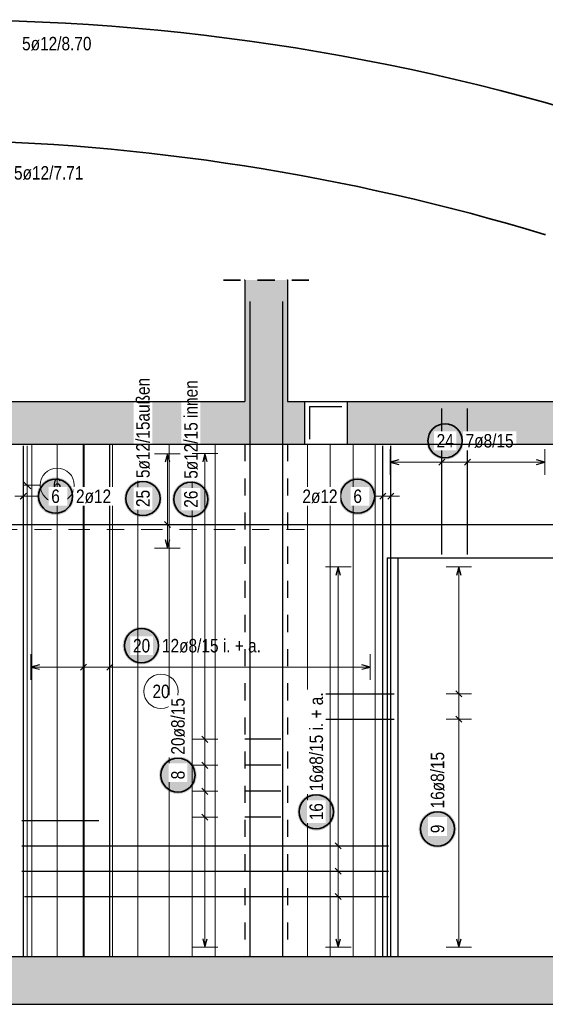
# Model space of a CAD drawing. Header units: millimetres. Extents: x -7.4 to 35.1, y -18.1 to 22.4.
# Tile 23 of 37: x 13.7 to 16.7, y 4.7 to 10.4. Entities that reach past the tile are written whole.
import ezdxf

# ---------------------------------------------------------------- set-up
doc = ezdxf.new("R2010")
doc.units = ezdxf.units.MM
doc.linetypes.add('DASHDOT', pattern=[1, 0.5, -0.25, 0, -0.25])
doc.linetypes.add('HIDDEN', pattern=[0.375, 0.25, -0.125])
doc.layers.add('Grundebene', color=7, linetype='Continuous', lineweight=20)
doc.styles.add('Arial Narrow', font='ARIALN.TTF')

msp = doc.modelspace()

# ---------------------------------------------------------------- hatches: boundary and pattern name
at = {"lineweight": 25, "true_color": 0xffffff}
for points in [[(16.25666, 7.979193), (16.256593, 7.983031), (16.256392, 7.986866), (16.256057, 7.990691), (16.25559, 7.994502), (16.254989, 7.998294), (16.254256, 8.002063), (16.253393, 8.005804), (16.252399, 8.009513), (16.251276, 8.013184), (16.250026, 8.016815), (16.24865, 8.020399), (16.24715, 8.023934), (16.245527, 8.027413), (16.243784, 8.030834), (16.241923, 8.034193), (16.239945, 8.037484), (16.237854, 8.040704), (16.235652, 8.043849), (16.233341, 8.046915), (16.230925, 8.049899), (16.228406, 8.052797), (16.225787, 8.055605), (16.223072, 8.05832), (16.220264, 8.060938), (16.217367, 8.063457), (16.214383, 8.065874), (16.211316, 8.068184), (16.208171, 8.070387), (16.204951, 8.072478), (16.20166, 8.074455), (16.198302, 8.076317), (16.194881, 8.07806), (16.191401, 8.079683), (16.187867, 8.081183), (16.184282, 8.082559), (16.180652, 8.083809), (16.17698, 8.084931), (16.173271, 8.085925), (16.16953, 8.086789), (16.165761, 8.087521), (16.161969, 8.088122), (16.158158, 8.08859), (16.154333, 8.088925), (16.150499, 8.089126), (16.14666, 8.089193), (16.142821, 8.089126), (16.138987, 8.088925), (16.135162, 8.08859), (16.131351, 8.088122), (16.127559, 8.087521), (16.12379, 8.086789), (16.120049, 8.085925), (16.11634, 8.084931), (16.112668, 8.083809), (16.109038, 8.082559), (16.105453, 8.081183), (16.101919, 8.079683), (16.098439, 8.07806), (16.095018, 8.076317), (16.09166, 8.074455), (16.088369, 8.072478), (16.085149, 8.070387), (16.082004, 8.068184), (16.078937, 8.065874), (16.075953, 8.063457), (16.073056, 8.060938), (16.070248, 8.05832), (16.067533, 8.055605), (16.064914, 8.052797), (16.062395, 8.049899), (16.059979, 8.046915), (16.057668, 8.043849), (16.055466, 8.040704), (16.053375, 8.037484), (16.051397, 8.034193), (16.049536, 8.030834), (16.047793, 8.027413), (16.04617, 8.023934), (16.04467, 8.020399), (16.043294, 8.016815), (16.042044, 8.013184), (16.040921, 8.009513), (16.039928, 8.005804), (16.039064, 8.002063), (16.038331, 7.998294), (16.037731, 7.994502), (16.037263, 7.990691), (16.036928, 7.986866), (16.036727, 7.983031), (16.03666, 7.979193), (16.036727, 7.975354), (16.036928, 7.971519), (16.037263, 7.967694), (16.037731, 7.963883), (16.038331, 7.960091), (16.039064, 7.956322), (16.039928, 7.952581), (16.040921, 7.948872), (16.042044, 7.945201), (16.043294, 7.94157), (16.04467, 7.937986), (16.04617, 7.934451), (16.047793, 7.930972), (16.049536, 7.927551), (16.051397, 7.924193), (16.053375, 7.920901), (16.055466, 7.917681), (16.057668, 7.914536), (16.059979, 7.91147), (16.062395, 7.908486), (16.064914, 7.905588), (16.067533, 7.90278), (16.070248, 7.900065), (16.073056, 7.897447), (16.075953, 7.894928), (16.078937, 7.892511), (16.082004, 7.890201), (16.085149, 7.887998), (16.088369, 7.885907), (16.09166, 7.88393), (16.095018, 7.882068), (16.098439, 7.880325), (16.101919, 7.878703), (16.105453, 7.877202), (16.109038, 7.875826), (16.112668, 7.874576), (16.11634, 7.873454), (16.120049, 7.87246), (16.12379, 7.871596), (16.127559, 7.870864), (16.131351, 7.870263), (16.135162, 7.869795), (16.138987, 7.86946), (16.142821, 7.86926), (16.14666, 7.869193), (16.150499, 7.86926), (16.154333, 7.86946), (16.158158, 7.869795), (16.161969, 7.870263), (16.165761, 7.870864), (16.16953, 7.871596), (16.173271, 7.87246), (16.17698, 7.873454), (16.180652, 7.874576), (16.184282, 7.875826), (16.187867, 7.877202), (16.191401, 7.878703), (16.194881, 7.880325), (16.198302, 7.882068), (16.20166, 7.88393), (16.204951, 7.885907), (16.208171, 7.887998), (16.211316, 7.890201), (16.214383, 7.892511), (16.217367, 7.894928), (16.220264, 7.897447), (16.223072, 7.900065), (16.225787, 7.90278), (16.228406, 7.905588), (16.230925, 7.908486), (16.233341, 7.91147), (16.235652, 7.914536), (16.237854, 7.917681), (16.239945, 7.920901), (16.241923, 7.924193), (16.243784, 7.927551), (16.245527, 7.930972), (16.24715, 7.934451), (16.24865, 7.937986), (16.250026, 7.94157), (16.251276, 7.945201), (16.252399, 7.948872), (16.253393, 7.952581), (16.254256, 7.956322), (16.254989, 7.960091), (16.25559, 7.963883), (16.256057, 7.967694), (16.256392, 7.971519)], [(13.976407, 7.654193), (13.97634, 7.658031), (13.976139, 7.661866), (13.975804, 7.665691), (13.975336, 7.669502), (13.974736, 7.673294), (13.974003, 7.677063), (13.973139, 7.680804), (13.972146, 7.684513), (13.971023, 7.688184), (13.969773, 7.691815), (13.968397, 7.695399), (13.966897, 7.698934), (13.965274, 7.702413), (13.963531, 7.705834), (13.96167, 7.709193), (13.959692, 7.712484), (13.957601, 7.715704), (13.955399, 7.718849), (13.953088, 7.721915), (13.950672, 7.724899), (13.948153, 7.727797), (13.945534, 7.730605), (13.942819, 7.73332), (13.940011, 7.735938), (13.937113, 7.738457), (13.93413, 7.740874), (13.931063, 7.743184), (13.927918, 7.745387), (13.924698, 7.747478), (13.921407, 7.749455), (13.918049, 7.751317), (13.914628, 7.75306), (13.911148, 7.754683), (13.907614, 7.756183), (13.904029, 7.757559), (13.900399, 7.758809), (13.896727, 7.759931), (13.893018, 7.760925), (13.889277, 7.761789), (13.885508, 7.762521), (13.881716, 7.763122), (13.877905, 7.76359), (13.87408, 7.763925), (13.870246, 7.764126), (13.866407, 7.764193), (13.862568, 7.764126), (13.858734, 7.763925), (13.854909, 7.76359), (13.851098, 7.763122), (13.847306, 7.762521), (13.843537, 7.761789), (13.839795, 7.760925), (13.836087, 7.759931), (13.832415, 7.758809), (13.828785, 7.757559), (13.8252, 7.756183), (13.821666, 7.754683), (13.818186, 7.75306), (13.814765, 7.751317), (13.811407, 7.749455), (13.808116, 7.747478), (13.804896, 7.745387), (13.80175, 7.743184), (13.798684, 7.740874), (13.7957, 7.738457), (13.792802, 7.735938), (13.789994, 7.73332), (13.787279, 7.730605), (13.784661, 7.727797), (13.782142, 7.724899), (13.779726, 7.721915), (13.777415, 7.718849), (13.775213, 7.715704), (13.773122, 7.712484), (13.771144, 7.709193), (13.769283, 7.705834), (13.767539, 7.702413), (13.765917, 7.698934), (13.764417, 7.695399), (13.763041, 7.691815), (13.761791, 7.688184), (13.760668, 7.684513), (13.759674, 7.680804), (13.758811, 7.677063), (13.758078, 7.673294), (13.757477, 7.669502), (13.757009, 7.665691), (13.756675, 7.661866), (13.756474, 7.658031), (13.756407, 7.654193), (13.756474, 7.650354), (13.756675, 7.646519), (13.757009, 7.642694), (13.757477, 7.638883), (13.758078, 7.635091), (13.758811, 7.631322), (13.759674, 7.627581), (13.760668, 7.623872), (13.761791, 7.620201), (13.763041, 7.61657), (13.764417, 7.612986), (13.765917, 7.609451), (13.767539, 7.605972), (13.769283, 7.602551), (13.771144, 7.599193), (13.773122, 7.595901), (13.775213, 7.592681), (13.777415, 7.589536), (13.779726, 7.58647), (13.782142, 7.583486), (13.784661, 7.580588), (13.787279, 7.57778), (13.789994, 7.575065), (13.792802, 7.572447), (13.7957, 7.569928), (13.798684, 7.567511), (13.80175, 7.565201), (13.804896, 7.562998), (13.808116, 7.560907), (13.811407, 7.55893), (13.814765, 7.557068), (13.818186, 7.555325), (13.821666, 7.553703), (13.8252, 7.552202), (13.828785, 7.550826), (13.832415, 7.549576), (13.836087, 7.548454), (13.839795, 7.54746), (13.843537, 7.546596), (13.847306, 7.545864), (13.851098, 7.545263), (13.854909, 7.544795), (13.858734, 7.54446), (13.862568, 7.54426), (13.866407, 7.544193), (13.870246, 7.54426), (13.87408, 7.54446), (13.877905, 7.544795), (13.881716, 7.545263), (13.885508, 7.545864), (13.889277, 7.546596), (13.893018, 7.54746), (13.896727, 7.548454), (13.900399, 7.549576), (13.904029, 7.550826), (13.907614, 7.552202), (13.911148, 7.553703), (13.914628, 7.555325), (13.918049, 7.557068), (13.921407, 7.55893), (13.924698, 7.560907), (13.927918, 7.562998), (13.931063, 7.565201), (13.93413, 7.567511), (13.937113, 7.569928), (13.940011, 7.572447), (13.942819, 7.575065), (13.945534, 7.57778), (13.948153, 7.580588), (13.950672, 7.583486), (13.953088, 7.58647), (13.955399, 7.589536), (13.957601, 7.592681), (13.959692, 7.595901), (13.96167, 7.599193), (13.963531, 7.602551), (13.965274, 7.605972), (13.966897, 7.609451), (13.968397, 7.612986), (13.969773, 7.61657), (13.971023, 7.620201), (13.972146, 7.623872), (13.973139, 7.627581), (13.974003, 7.631322), (13.974736, 7.635091), (13.975336, 7.638883), (13.975804, 7.642694), (13.976139, 7.646519)], [(14.488153, 7.640643), (14.488086, 7.644482), (14.487885, 7.648316), (14.48755, 7.652141), (14.487083, 7.655952), (14.486482, 7.659744), (14.485749, 7.663513), (14.484886, 7.667254), (14.483892, 7.670963), (14.482769, 7.674635), (14.481519, 7.678265), (14.480143, 7.68185), (14.478643, 7.685384), (14.47702, 7.688864), (14.475277, 7.692285), (14.473416, 7.695643), (14.471438, 7.698934), (14.469347, 7.702154), (14.467145, 7.705299), (14.464834, 7.708366), (14.462418, 7.71135), (14.459899, 7.714247), (14.45728, 7.717055), (14.454565, 7.71977), (14.451757, 7.722389), (14.44886, 7.724908), (14.445876, 7.727324), (14.442809, 7.729635), (14.439664, 7.731837), (14.436444, 7.733928), (14.433153, 7.735906), (14.429795, 7.737767), (14.426374, 7.73951), (14.422894, 7.741133), (14.41936, 7.742633), (14.415775, 7.744009), (14.412145, 7.745259), (14.408473, 7.746382), (14.404764, 7.747375), (14.401023, 7.748239), (14.397254, 7.748972), (14.393462, 7.749572), (14.389651, 7.75004), (14.385826, 7.750375), (14.381992, 7.750576), (14.378153, 7.750643), (14.374314, 7.750576), (14.37048, 7.750375), (14.366655, 7.75004), (14.362844, 7.749572), (14.359052, 7.748972), (14.355283, 7.748239), (14.351542, 7.747375), (14.347833, 7.746382), (14.344161, 7.745259), (14.340531, 7.744009), (14.336946, 7.742633), (14.333412, 7.741133), (14.329932, 7.73951), (14.326511, 7.737767), (14.323153, 7.735906), (14.319862, 7.733928), (14.316642, 7.731837), (14.313497, 7.729635), (14.31043, 7.727324), (14.307446, 7.724908), (14.304549, 7.722389), (14.301741, 7.71977), (14.299026, 7.717055), (14.296407, 7.714247), (14.293888, 7.71135), (14.291472, 7.708366), (14.289161, 7.705299), (14.286959, 7.702154), (14.284868, 7.698934), (14.28289, 7.695643), (14.281029, 7.692285), (14.279286, 7.688864), (14.277663, 7.685384), (14.276163, 7.68185), (14.274787, 7.678265), (14.273537, 7.674635), (14.272414, 7.670963), (14.27142, 7.667254), (14.270557, 7.663513), (14.269824, 7.659744), (14.269224, 7.655952), (14.268756, 7.652141), (14.268421, 7.648316), (14.26822, 7.644482), (14.268153, 7.640643), (14.26822, 7.636804), (14.268421, 7.63297), (14.268756, 7.629145), (14.269224, 7.625334), (14.269824, 7.621542), (14.270557, 7.617773), (14.27142, 7.614032), (14.272414, 7.610323), (14.273537, 7.606651), (14.274787, 7.603021), (14.276163, 7.599436), (14.277663, 7.595902), (14.279286, 7.592422), (14.281029, 7.589001), (14.28289, 7.585643), (14.284868, 7.582352), (14.286959, 7.579132), (14.289161, 7.575987), (14.291472, 7.57292), (14.293888, 7.569936), (14.296407, 7.567039), (14.299026, 7.564231), (14.301741, 7.561516), (14.304549, 7.558897), (14.307446, 7.556378), (14.31043, 7.553962), (14.313497, 7.551651), (14.316642, 7.549449), (14.319862, 7.547358), (14.323153, 7.54538), (14.326511, 7.543519), (14.329932, 7.541776), (14.333412, 7.540153), (14.336946, 7.538653), (14.340531, 7.537277), (14.344161, 7.536027), (14.347833, 7.534904), (14.351542, 7.53391), (14.355283, 7.533047), (14.359052, 7.532314), (14.362844, 7.531713), (14.366655, 7.531246), (14.37048, 7.530911), (14.374314, 7.53071), (14.378153, 7.530643), (14.381992, 7.53071), (14.385826, 7.530911), (14.389651, 7.531246), (14.393462, 7.531713), (14.397254, 7.532314), (14.401023, 7.533047), (14.404764, 7.53391), (14.408473, 7.534904), (14.412145, 7.536027), (14.415775, 7.537277), (14.41936, 7.538653), (14.422894, 7.540153), (14.426374, 7.541776), (14.429795, 7.543519), (14.433153, 7.54538), (14.436444, 7.547358), (14.439664, 7.549449), (14.442809, 7.551651), (14.445876, 7.553962), (14.44886, 7.556378), (14.451757, 7.558897), (14.454565, 7.561516), (14.45728, 7.564231), (14.459899, 7.567039), (14.462418, 7.569936), (14.464834, 7.57292), (14.467145, 7.575987), (14.469347, 7.579132), (14.471438, 7.582352), (14.473416, 7.585643), (14.475277, 7.589001), (14.47702, 7.592422), (14.478643, 7.595902), (14.480143, 7.599436), (14.481519, 7.603021), (14.482769, 7.606651), (14.483892, 7.610323), (14.484886, 7.614032), (14.485749, 7.617773), (14.486482, 7.621542), (14.487083, 7.625334), (14.48755, 7.629145), (14.487885, 7.63297)], [(15.744579, 7.654193), (15.744512, 7.658031), (15.744311, 7.661866), (15.743976, 7.665691), (15.743508, 7.669502), (15.742907, 7.673294), (15.742175, 7.677063), (15.741311, 7.680804), (15.740317, 7.684513), (15.739195, 7.688184), (15.737945, 7.691815), (15.736569, 7.695399), (15.735069, 7.698934), (15.733446, 7.702413), (15.731703, 7.705834), (15.729841, 7.709193), (15.727864, 7.712484), (15.725773, 7.715704), (15.72357, 7.718849), (15.72126, 7.721915), (15.718843, 7.724899), (15.716324, 7.727797), (15.713706, 7.730605), (15.710991, 7.73332), (15.708183, 7.735938), (15.705285, 7.738457), (15.702301, 7.740874), (15.699235, 7.743184), (15.69609, 7.745387), (15.69287, 7.747478), (15.689579, 7.749455), (15.68622, 7.751317), (15.682799, 7.75306), (15.67932, 7.754683), (15.675785, 7.756183), (15.672201, 7.757559), (15.66857, 7.758809), (15.664899, 7.759931), (15.66119, 7.760925), (15.657449, 7.761789), (15.65368, 7.762521), (15.649888, 7.763122), (15.646077, 7.76359), (15.642252, 7.763925), (15.638417, 7.764126), (15.634579, 7.764193), (15.63074, 7.764126), (15.626905, 7.763925), (15.62308, 7.76359), (15.619269, 7.763122), (15.615477, 7.762521), (15.611708, 7.761789), (15.607967, 7.760925), (15.604258, 7.759931), (15.600587, 7.758809), (15.596956, 7.757559), (15.593372, 7.756183), (15.589838, 7.754683), (15.586358, 7.75306), (15.582937, 7.751317), (15.579579, 7.749455), (15.576287, 7.747478), (15.573067, 7.745387), (15.569922, 7.743184), (15.566856, 7.740874), (15.563872, 7.738457), (15.560974, 7.735938), (15.558166, 7.73332), (15.555451, 7.730605), (15.552833, 7.727797), (15.550314, 7.724899), (15.547897, 7.721915), (15.545587, 7.718849), (15.543384, 7.715704), (15.541293, 7.712484), (15.539316, 7.709193), (15.537454, 7.705834), (15.535711, 7.702413), (15.534089, 7.698934), (15.532588, 7.695399), (15.531212, 7.691815), (15.529962, 7.688184), (15.52884, 7.684513), (15.527846, 7.680804), (15.526982, 7.677063), (15.52625, 7.673294), (15.525649, 7.669502), (15.525181, 7.665691), (15.524846, 7.661866), (15.524646, 7.658031), (15.524579, 7.654193), (15.524646, 7.650354), (15.524846, 7.646519), (15.525181, 7.642694), (15.525649, 7.638883), (15.52625, 7.635091), (15.526982, 7.631322), (15.527846, 7.627581), (15.52884, 7.623872), (15.529962, 7.620201), (15.531212, 7.61657), (15.532588, 7.612986), (15.534089, 7.609451), (15.535711, 7.605972), (15.537454, 7.602551), (15.539316, 7.599193), (15.541293, 7.595901), (15.543384, 7.592681), (15.545587, 7.589536), (15.547897, 7.58647), (15.550314, 7.583486), (15.552833, 7.580588), (15.555451, 7.57778), (15.558166, 7.575065), (15.560974, 7.572447), (15.563872, 7.569928), (15.566856, 7.567511), (15.569922, 7.565201), (15.573067, 7.562998), (15.576287, 7.560907), (15.579579, 7.55893), (15.582937, 7.557068), (15.586358, 7.555325), (15.589838, 7.553703), (15.593372, 7.552202), (15.596956, 7.550826), (15.600587, 7.549576), (15.604258, 7.548454), (15.607967, 7.54746), (15.611708, 7.546596), (15.615477, 7.545864), (15.619269, 7.545263), (15.62308, 7.544795), (15.626905, 7.54446), (15.63074, 7.54426), (15.634579, 7.544193), (15.638417, 7.54426), (15.642252, 7.54446), (15.646077, 7.544795), (15.649888, 7.545263), (15.65368, 7.545864), (15.657449, 7.546596), (15.66119, 7.54746), (15.664899, 7.548454), (15.66857, 7.549576), (15.672201, 7.550826), (15.675785, 7.552202), (15.67932, 7.553703), (15.682799, 7.555325), (15.68622, 7.557068), (15.689579, 7.55893), (15.69287, 7.560907), (15.69609, 7.562998), (15.699235, 7.565201), (15.702301, 7.567511), (15.705285, 7.569928), (15.708183, 7.572447), (15.710991, 7.575065), (15.713706, 7.57778), (15.716324, 7.580588), (15.718843, 7.583486), (15.72126, 7.58647), (15.72357, 7.589536), (15.725773, 7.592681), (15.727864, 7.595901), (15.729841, 7.599193), (15.731703, 7.602551), (15.733446, 7.605972), (15.735069, 7.609451), (15.736569, 7.612986), (15.737945, 7.61657), (15.739195, 7.620201), (15.740317, 7.623872), (15.741311, 7.627581), (15.742175, 7.631322), (15.742907, 7.635091), (15.743508, 7.638883), (15.743976, 7.642694), (15.744311, 7.646519)], [(14.479684, 6.779193), (14.479617, 6.783031), (14.479416, 6.786866), (14.479082, 6.790691), (14.478614, 6.794502), (14.478013, 6.798294), (14.477281, 6.802063), (14.476417, 6.805804), (14.475423, 6.809513), (14.474301, 6.813184), (14.473051, 6.816815), (14.471675, 6.820399), (14.470174, 6.823934), (14.468552, 6.827413), (14.466809, 6.830834), (14.464947, 6.834193), (14.46297, 6.837484), (14.460879, 6.840704), (14.458676, 6.843849), (14.456366, 6.846915), (14.453949, 6.849899), (14.45143, 6.852797), (14.448812, 6.855605), (14.446097, 6.85832), (14.443289, 6.860938), (14.440391, 6.863457), (14.437407, 6.865874), (14.434341, 6.868184), (14.431196, 6.870387), (14.427976, 6.872478), (14.424684, 6.874455), (14.421326, 6.876317), (14.417905, 6.87806), (14.414425, 6.879683), (14.410891, 6.881183), (14.407307, 6.882559), (14.403676, 6.883809), (14.400004, 6.884931), (14.396296, 6.885925), (14.392555, 6.886789), (14.388786, 6.887521), (14.384993, 6.888122), (14.381183, 6.88859), (14.377358, 6.888925), (14.373523, 6.889126), (14.369684, 6.889193), (14.365845, 6.889126), (14.362011, 6.888925), (14.358186, 6.88859), (14.354375, 6.888122), (14.350583, 6.887521), (14.346814, 6.886789), (14.343073, 6.885925), (14.339364, 6.884931), (14.335693, 6.883809), (14.332062, 6.882559), (14.328478, 6.881183), (14.324943, 6.879683), (14.321464, 6.87806), (14.318043, 6.876317), (14.314684, 6.874455), (14.311393, 6.872478), (14.308173, 6.870387), (14.305028, 6.868184), (14.301962, 6.865874), (14.298978, 6.863457), (14.29608, 6.860938), (14.293272, 6.85832), (14.290557, 6.855605), (14.287938, 6.852797), (14.285419, 6.849899), (14.283003, 6.846915), (14.280693, 6.843849), (14.27849, 6.840704), (14.276399, 6.837484), (14.274422, 6.834193), (14.27256, 6.830834), (14.270817, 6.827413), (14.269194, 6.823934), (14.267694, 6.820399), (14.266318, 6.816815), (14.265068, 6.813184), (14.263946, 6.809513), (14.262952, 6.805804), (14.262088, 6.802063), (14.261356, 6.798294), (14.260755, 6.794502), (14.260287, 6.790691), (14.259952, 6.786866), (14.259751, 6.783031), (14.259684, 6.779193), (14.259751, 6.775354), (14.259952, 6.771519), (14.260287, 6.767694), (14.260755, 6.763883), (14.261356, 6.760091), (14.262088, 6.756322), (14.262952, 6.752581), (14.263946, 6.748872), (14.265068, 6.745201), (14.266318, 6.74157), (14.267694, 6.737986), (14.269194, 6.734451), (14.270817, 6.730972), (14.27256, 6.727551), (14.274422, 6.724193), (14.276399, 6.720901), (14.27849, 6.717681), (14.280693, 6.714536), (14.283003, 6.71147), (14.285419, 6.708486), (14.287938, 6.705588), (14.290557, 6.70278), (14.293272, 6.700065), (14.29608, 6.697447), (14.298978, 6.694928), (14.301962, 6.692511), (14.305028, 6.690201), (14.308173, 6.687998), (14.311393, 6.685907), (14.314684, 6.68393), (14.318043, 6.682068), (14.321464, 6.680325), (14.324943, 6.678703), (14.328478, 6.677202), (14.332062, 6.675826), (14.335693, 6.674576), (14.339364, 6.673454), (14.343073, 6.67246), (14.346814, 6.671596), (14.350583, 6.670864), (14.354375, 6.670263), (14.358186, 6.669795), (14.362011, 6.66946), (14.365845, 6.66926), (14.369684, 6.669193), (14.373523, 6.66926), (14.377358, 6.66946), (14.381183, 6.669795), (14.384993, 6.670263), (14.388786, 6.670864), (14.392555, 6.671596), (14.396296, 6.67246), (14.400004, 6.673454), (14.403676, 6.674576), (14.407307, 6.675826), (14.410891, 6.677202), (14.414425, 6.678703), (14.417905, 6.680325), (14.421326, 6.682068), (14.424684, 6.68393), (14.427976, 6.685907), (14.431196, 6.687998), (14.434341, 6.690201), (14.437407, 6.692511), (14.440391, 6.694928), (14.443289, 6.697447), (14.446097, 6.700065), (14.448812, 6.70278), (14.45143, 6.705588), (14.453949, 6.708486), (14.456366, 6.71147), (14.458676, 6.714536), (14.460879, 6.717681), (14.46297, 6.720901), (14.464947, 6.724193), (14.466809, 6.727551), (14.468552, 6.730972), (14.470174, 6.734451), (14.471675, 6.737986), (14.473051, 6.74157), (14.474301, 6.745201), (14.475423, 6.748872), (14.476417, 6.752581), (14.477281, 6.756322), (14.478013, 6.760091), (14.478614, 6.763883), (14.479082, 6.767694), (14.479416, 6.771519)], [(14.692994, 6.021277), (14.692927, 6.025116), (14.692726, 6.02895), (14.692391, 6.032775), (14.691923, 6.036586), (14.691323, 6.040378), (14.69059, 6.044147), (14.689726, 6.047888), (14.688733, 6.051597), (14.68761, 6.055268), (14.68636, 6.058899), (14.684984, 6.062483), (14.683484, 6.066018), (14.681861, 6.069497), (14.680118, 6.072918), (14.678257, 6.076277), (14.676279, 6.079568), (14.674188, 6.082788), (14.671986, 6.085933), (14.669675, 6.088999), (14.667259, 6.091983), (14.66474, 6.094881), (14.662121, 6.097689), (14.659406, 6.100404), (14.656598, 6.103022), (14.653701, 6.105541), (14.650717, 6.107958), (14.64765, 6.110268), (14.644505, 6.112471), (14.641285, 6.114562), (14.637994, 6.116539), (14.634636, 6.118401), (14.631215, 6.120144), (14.627735, 6.121767), (14.624201, 6.123267), (14.620616, 6.124643), (14.616986, 6.125893), (14.613314, 6.127015), (14.609605, 6.128009), (14.605864, 6.128873), (14.602095, 6.129605), (14.598303, 6.130206), (14.594492, 6.130674), (14.590667, 6.131009), (14.586833, 6.13121), (14.582994, 6.131277), (14.579155, 6.13121), (14.575321, 6.131009), (14.571496, 6.130674), (14.567685, 6.130206), (14.563893, 6.129605), (14.560124, 6.128873), (14.556383, 6.128009), (14.552674, 6.127015), (14.549002, 6.125893), (14.545372, 6.124643), (14.541787, 6.123267), (14.538253, 6.121767), (14.534773, 6.120144), (14.531352, 6.118401), (14.527994, 6.116539), (14.524703, 6.114562), (14.521483, 6.112471), (14.518338, 6.110268), (14.515271, 6.107958), (14.512287, 6.105541), (14.50939, 6.103022), (14.506582, 6.100404), (14.503867, 6.097689), (14.501248, 6.094881), (14.498729, 6.091983), (14.496313, 6.088999), (14.494002, 6.085933), (14.4918, 6.082788), (14.489709, 6.079568), (14.487731, 6.076277), (14.48587, 6.072918), (14.484127, 6.069497), (14.482504, 6.066018), (14.481004, 6.062483), (14.479628, 6.058899), (14.478378, 6.055268), (14.477255, 6.051597), (14.476261, 6.047888), (14.475398, 6.044147), (14.474665, 6.040378), (14.474064, 6.036586), (14.473597, 6.032775), (14.473262, 6.02895), (14.473061, 6.025116), (14.472994, 6.021277), (14.473061, 6.017438), (14.473262, 6.013603), (14.473597, 6.009778), (14.474064, 6.005968), (14.474665, 6.002175), (14.475398, 5.998406), (14.476261, 5.994665), (14.477255, 5.990956), (14.478378, 5.987285), (14.479628, 5.983654), (14.481004, 5.98007), (14.482504, 5.976536), (14.484127, 5.973056), (14.48587, 5.969635), (14.487731, 5.966277), (14.489709, 5.962985), (14.4918, 5.959765), (14.494002, 5.95662), (14.496313, 5.953554), (14.498729, 5.95057), (14.501248, 5.947672), (14.503867, 5.944864), (14.506582, 5.942149), (14.50939, 5.939531), (14.512287, 5.937012), (14.515271, 5.934595), (14.518338, 5.932285), (14.521483, 5.930082), (14.524703, 5.927991), (14.527994, 5.926014), (14.531352, 5.924152), (14.534773, 5.922409), (14.538253, 5.920787), (14.541787, 5.919286), (14.545372, 5.91791), (14.549002, 5.91666), (14.552674, 5.915538), (14.556383, 5.914544), (14.560124, 5.91368), (14.563893, 5.912948), (14.567685, 5.912347), (14.571496, 5.911879), (14.575321, 5.911545), (14.579155, 5.911344), (14.582994, 5.911277), (14.586833, 5.911344), (14.590667, 5.911545), (14.594492, 5.911879), (14.598303, 5.912347), (14.602095, 5.912948), (14.605864, 5.91368), (14.609605, 5.914544), (14.613314, 5.915538), (14.616986, 5.91666), (14.620616, 5.91791), (14.624201, 5.919286), (14.627735, 5.920787), (14.631215, 5.922409), (14.634636, 5.924152), (14.637994, 5.926014), (14.641285, 5.927991), (14.644505, 5.930082), (14.64765, 5.932285), (14.650717, 5.934595), (14.653701, 5.937012), (14.656598, 5.939531), (14.659406, 5.942149), (14.662121, 5.944864), (14.66474, 5.947672), (14.667259, 5.95057), (14.669675, 5.953554), (14.671986, 5.95662), (14.674188, 5.959765), (14.676279, 5.962985), (14.678257, 5.966277), (14.680118, 5.969635), (14.681861, 5.973056), (14.683484, 5.976536), (14.684984, 5.98007), (14.68636, 5.983654), (14.68761, 5.987285), (14.688733, 5.990956), (14.689726, 5.994665), (14.69059, 5.998406), (14.691323, 6.002175), (14.691923, 6.005968), (14.692391, 6.009778), (14.692726, 6.013603)], [(15.502837, 5.806303), (15.50277, 5.810142), (15.502569, 5.813976), (15.502235, 5.817801), (15.501767, 5.821612), (15.501166, 5.825404), (15.500434, 5.829173), (15.49957, 5.832914), (15.498576, 5.836623), (15.497454, 5.840295), (15.496204, 5.843925), (15.494828, 5.84751), (15.493327, 5.851044), (15.491705, 5.854524), (15.489962, 5.857945), (15.4881, 5.861303), (15.486123, 5.864594), (15.484032, 5.867814), (15.481829, 5.870959), (15.479519, 5.874026), (15.477102, 5.87701), (15.474583, 5.879907), (15.471965, 5.882715), (15.46925, 5.88543), (15.466442, 5.888049), (15.463544, 5.890568), (15.46056, 5.892984), (15.457494, 5.895295), (15.454349, 5.897497), (15.451129, 5.899588), (15.447837, 5.901566), (15.444479, 5.903427), (15.441058, 5.90517), (15.437578, 5.906793), (15.434044, 5.908293), (15.43046, 5.909669), (15.426829, 5.910919), (15.423158, 5.912042), (15.419449, 5.913035), (15.415708, 5.913899), (15.411939, 5.914632), (15.408146, 5.915232), (15.404336, 5.9157), (15.400511, 5.916035), (15.396676, 5.916236), (15.392837, 5.916303), (15.388998, 5.916236), (15.385164, 5.916035), (15.381339, 5.9157), (15.377528, 5.915232), (15.373736, 5.914632), (15.369967, 5.913899), (15.366226, 5.913035), (15.362517, 5.912042), (15.358846, 5.910919), (15.355215, 5.909669), (15.351631, 5.908293), (15.348096, 5.906793), (15.344617, 5.90517), (15.341196, 5.903427), (15.337837, 5.901566), (15.334546, 5.899588), (15.331326, 5.897497), (15.328181, 5.895295), (15.325115, 5.892984), (15.322131, 5.890568), (15.319233, 5.888049), (15.316425, 5.88543), (15.31371, 5.882715), (15.311091, 5.879907), (15.308573, 5.87701), (15.306156, 5.874026), (15.303846, 5.870959), (15.301643, 5.867814), (15.299552, 5.864594), (15.297575, 5.861303), (15.295713, 5.857945), (15.29397, 5.854524), (15.292347, 5.851044), (15.290847, 5.84751), (15.289471, 5.843925), (15.288221, 5.840295), (15.287099, 5.836623), (15.286105, 5.832914), (15.285241, 5.829173), (15.284509, 5.825404), (15.283908, 5.821612), (15.28344, 5.817801), (15.283105, 5.813976), (15.282904, 5.810142), (15.282837, 5.806303), (15.282904, 5.802464), (15.283105, 5.79863), (15.28344, 5.794805), (15.283908, 5.790994), (15.284509, 5.787202), (15.285241, 5.783433), (15.286105, 5.779691), (15.287099, 5.775983), (15.288221, 5.772311), (15.289471, 5.768681), (15.290847, 5.765096), (15.292347, 5.761562), (15.29397, 5.758082), (15.295713, 5.754661), (15.297575, 5.751303), (15.299552, 5.748012), (15.301643, 5.744792), (15.303846, 5.741647), (15.306156, 5.73858), (15.308573, 5.735596), (15.311091, 5.732699), (15.31371, 5.72989), (15.316425, 5.727176), (15.319233, 5.724557), (15.322131, 5.722038), (15.325115, 5.719622), (15.328181, 5.717311), (15.331326, 5.715109), (15.334546, 5.713018), (15.337837, 5.71104), (15.341196, 5.709179), (15.344617, 5.707436), (15.348096, 5.705813), (15.351631, 5.704313), (15.355215, 5.702937), (15.358846, 5.701687), (15.362517, 5.700564), (15.366226, 5.69957), (15.369967, 5.698707), (15.373736, 5.697974), (15.377528, 5.697373), (15.381339, 5.696905), (15.385164, 5.696571), (15.388998, 5.69637), (15.392837, 5.696303), (15.396676, 5.69637), (15.400511, 5.696571), (15.404336, 5.696905), (15.408146, 5.697373), (15.411939, 5.697974), (15.415708, 5.698707), (15.419449, 5.69957), (15.423158, 5.700564), (15.426829, 5.701687), (15.43046, 5.702937), (15.434044, 5.704313), (15.437578, 5.705813), (15.441058, 5.707436), (15.444479, 5.709179), (15.447837, 5.71104), (15.451129, 5.713018), (15.454349, 5.715109), (15.457494, 5.717311), (15.46056, 5.719622), (15.463544, 5.722038), (15.466442, 5.724557), (15.46925, 5.727176), (15.471965, 5.72989), (15.474583, 5.732699), (15.477102, 5.735596), (15.479519, 5.73858), (15.481829, 5.741647), (15.484032, 5.744792), (15.486123, 5.748012), (15.4881, 5.751303), (15.489962, 5.754661), (15.491705, 5.758082), (15.493327, 5.761562), (15.494828, 5.765096), (15.496204, 5.768681), (15.497454, 5.772311), (15.498576, 5.775983), (15.49957, 5.779691), (15.500434, 5.783433), (15.501166, 5.787202), (15.501767, 5.790994), (15.502235, 5.794805), (15.502569, 5.79863)], [(16.212126, 5.705969), (16.212059, 5.709808), (16.211858, 5.713643), (16.211524, 5.717467), (16.211056, 5.721278), (16.210455, 5.725071), (16.209723, 5.72884), (16.208859, 5.732581), (16.207865, 5.736289), (16.206743, 5.739961), (16.205493, 5.743592), (16.204117, 5.747176), (16.202616, 5.75071), (16.200994, 5.75419), (16.199251, 5.757611), (16.197389, 5.760969), (16.195412, 5.76426), (16.19332, 5.767481), (16.191118, 5.770626), (16.188808, 5.773692), (16.186391, 5.776676), (16.183872, 5.779574), (16.181254, 5.782382), (16.178539, 5.785097), (16.175731, 5.787715), (16.172833, 5.790234), (16.169849, 5.79265), (16.166783, 5.794961), (16.163638, 5.797163), (16.160417, 5.799255), (16.157126, 5.801232), (16.153768, 5.803094), (16.150347, 5.804837), (16.146867, 5.806459), (16.143333, 5.80796), (16.139749, 5.809335), (16.136118, 5.810586), (16.132446, 5.811708), (16.128738, 5.812702), (16.124997, 5.813566), (16.121228, 5.814298), (16.117435, 5.814899), (16.113624, 5.815367), (16.1098, 5.815701), (16.105965, 5.815902), (16.102126, 5.815969), (16.098287, 5.815902), (16.094453, 5.815701), (16.090628, 5.815367), (16.086817, 5.814899), (16.083025, 5.814298), (16.079256, 5.813566), (16.075515, 5.812702), (16.071806, 5.811708), (16.068134, 5.810586), (16.064504, 5.809335), (16.06092, 5.80796), (16.057385, 5.806459), (16.053906, 5.804837), (16.050484, 5.803094), (16.047126, 5.801232), (16.043835, 5.799255), (16.040615, 5.797163), (16.03747, 5.794961), (16.034404, 5.79265), (16.03142, 5.790234), (16.028522, 5.787715), (16.025714, 5.785097), (16.022999, 5.782382), (16.02038, 5.779574), (16.017861, 5.776676), (16.015445, 5.773692), (16.013134, 5.770626), (16.010932, 5.767481), (16.008841, 5.76426), (16.006864, 5.760969), (16.005002, 5.757611), (16.003259, 5.75419), (16.001636, 5.75071), (16.000136, 5.747176), (15.99876, 5.743592), (15.99751, 5.739961), (15.996388, 5.736289), (15.995394, 5.732581), (15.99453, 5.72884), (15.993798, 5.725071), (15.993197, 5.721278), (15.992729, 5.717467), (15.992394, 5.713643), (15.992193, 5.709808), (15.992126, 5.705969), (15.992193, 5.70213), (15.992394, 5.698296), (15.992729, 5.694471), (15.993197, 5.69066), (15.993798, 5.686868), (15.99453, 5.683099), (15.995394, 5.679358), (15.996388, 5.675649), (15.99751, 5.671977), (15.99876, 5.668347), (16.000136, 5.664763), (16.001636, 5.661228), (16.003259, 5.657748), (16.005002, 5.654327), (16.006864, 5.650969), (16.008841, 5.647678), (16.010932, 5.644458), (16.013134, 5.641313), (16.015445, 5.638247), (16.017861, 5.635263), (16.02038, 5.632365), (16.022999, 5.629557), (16.025714, 5.626842), (16.028522, 5.624223), (16.03142, 5.621704), (16.034404, 5.619288), (16.03747, 5.616977), (16.040615, 5.614775), (16.043835, 5.612684), (16.047126, 5.610706), (16.050484, 5.608845), (16.053906, 5.607102), (16.057385, 5.605479), (16.06092, 5.603979), (16.064504, 5.602603), (16.068134, 5.601353), (16.071806, 5.600231), (16.075515, 5.599237), (16.079256, 5.598373), (16.083025, 5.59764), (16.086817, 5.59704), (16.090628, 5.596572), (16.094453, 5.596237), (16.098287, 5.596036), (16.102126, 5.595969), (16.105965, 5.596036), (16.1098, 5.596237), (16.113624, 5.596572), (16.117435, 5.59704), (16.121228, 5.59764), (16.124997, 5.598373), (16.128738, 5.599237), (16.132446, 5.600231), (16.136118, 5.601353), (16.139749, 5.602603), (16.143333, 5.603979), (16.146867, 5.605479), (16.150347, 5.607102), (16.153768, 5.608845), (16.157126, 5.610706), (16.160417, 5.612684), (16.163638, 5.614775), (16.166783, 5.616977), (16.169849, 5.619288), (16.172833, 5.621704), (16.175731, 5.624223), (16.178539, 5.626842), (16.181254, 5.629557), (16.183872, 5.632365), (16.186391, 5.635263), (16.188808, 5.638247), (16.191118, 5.641313), (16.19332, 5.644458), (16.195412, 5.647678), (16.197389, 5.650969), (16.199251, 5.654327), (16.200994, 5.657748), (16.202616, 5.661228), (16.204117, 5.664763), (16.205493, 5.668347), (16.206743, 5.671977), (16.207865, 5.675649), (16.208859, 5.679358), (16.209723, 5.683099), (16.210455, 5.686868), (16.211056, 5.69066), (16.211524, 5.694471), (16.211858, 5.698296)]]:
    msp.add_hatch(color=7, dxfattribs=at).paths.add_polyline_path(points)
at = {"lineweight": 35, "true_color": 0xffffff}
msp.add_hatch(color=7, dxfattribs=at).paths.add_polyline_path([(14.768934, 7.636535), (14.768867, 7.640374), (14.768666, 7.644208), (14.768332, 7.648033), (14.767864, 7.651844), (14.767263, 7.655636), (14.76653, 7.659405), (14.765667, 7.663146), (14.764673, 7.666855), (14.76355, 7.670527), (14.7623, 7.674157), (14.760924, 7.677741), (14.759424, 7.681276), (14.757802, 7.684756), (14.756058, 7.688177), (14.754197, 7.691535), (14.75222, 7.694826), (14.750128, 7.698046), (14.747926, 7.701191), (14.745615, 7.704257), (14.743199, 7.707241), (14.74068, 7.710139), (14.738062, 7.712947), (14.735347, 7.715662), (14.732539, 7.718281), (14.729641, 7.7208), (14.726657, 7.723216), (14.723591, 7.725527), (14.720445, 7.727729), (14.717225, 7.72982), (14.713934, 7.731798), (14.710576, 7.733659), (14.707155, 7.735402), (14.703675, 7.737025), (14.700141, 7.738525), (14.696556, 7.739901), (14.692926, 7.741151), (14.689254, 7.742274), (14.685546, 7.743267), (14.681805, 7.744131), (14.678036, 7.744864), (14.674243, 7.745464), (14.670432, 7.745932), (14.666607, 7.746267), (14.662773, 7.746468), (14.658934, 7.746535), (14.655095, 7.746468), (14.651261, 7.746267), (14.647436, 7.745932), (14.643625, 7.745464), (14.639833, 7.744864), (14.636064, 7.744131), (14.632323, 7.743267), (14.628614, 7.742274), (14.624942, 7.741151), (14.621312, 7.739901), (14.617728, 7.738525), (14.614193, 7.737025), (14.610713, 7.735402), (14.607292, 7.733659), (14.603934, 7.731798), (14.600643, 7.72982), (14.597423, 7.727729), (14.594278, 7.725527), (14.591211, 7.723216), (14.588228, 7.7208), (14.58533, 7.718281), (14.582522, 7.715662), (14.579807, 7.712947), (14.577188, 7.710139), (14.574669, 7.707241), (14.572253, 7.704257), (14.569942, 7.701191), (14.56774, 7.698046), (14.565649, 7.694826), (14.563671, 7.691535), (14.56181, 7.688177), (14.560067, 7.684756), (14.558444, 7.681276), (14.556944, 7.677741), (14.555568, 7.674157), (14.554318, 7.670527), (14.553195, 7.666855), (14.552202, 7.663146), (14.551338, 7.659405), (14.550605, 7.655636), (14.550005, 7.651844), (14.549537, 7.648033), (14.549202, 7.644208), (14.549001, 7.640374), (14.548934, 7.636535), (14.549001, 7.632696), (14.549202, 7.628862), (14.549537, 7.625037), (14.550005, 7.621226), (14.550605, 7.617433), (14.551338, 7.613664), (14.552202, 7.609923), (14.553195, 7.606215), (14.554318, 7.602543), (14.555568, 7.598913), (14.556944, 7.595328), (14.558444, 7.591794), (14.560067, 7.588314), (14.56181, 7.584893), (14.563671, 7.581535), (14.565649, 7.578244), (14.56774, 7.575024), (14.569942, 7.571878), (14.572253, 7.568812), (14.574669, 7.565828), (14.577188, 7.56293), (14.579807, 7.560122), (14.582522, 7.557407), (14.58533, 7.554789), (14.588228, 7.55227), (14.591211, 7.549854), (14.594278, 7.547543), (14.597423, 7.545341), (14.600643, 7.543249), (14.603934, 7.541272), (14.607292, 7.53941), (14.610713, 7.537667), (14.614193, 7.536045), (14.617728, 7.534545), (14.621312, 7.533169), (14.624942, 7.531919), (14.628614, 7.530796), (14.632323, 7.529802), (14.636064, 7.528938), (14.639833, 7.528206), (14.643625, 7.527605), (14.647436, 7.527137), (14.651261, 7.526803), (14.655095, 7.526602), (14.658934, 7.526535), (14.662773, 7.526602), (14.666607, 7.526803), (14.670432, 7.527137), (14.674243, 7.527605), (14.678036, 7.528206), (14.681805, 7.528938), (14.685546, 7.529802), (14.689254, 7.530796), (14.692926, 7.531919), (14.696556, 7.533169), (14.700141, 7.534545), (14.703675, 7.536045), (14.707155, 7.537667), (14.710576, 7.53941), (14.713934, 7.541272), (14.717225, 7.543249), (14.720445, 7.545341), (14.723591, 7.547543), (14.726657, 7.549854), (14.729641, 7.55227), (14.732539, 7.554789), (14.735347, 7.557407), (14.738062, 7.560122), (14.74068, 7.56293), (14.743199, 7.565828), (14.745615, 7.568812), (14.747926, 7.571878), (14.750128, 7.575024), (14.75222, 7.578244), (14.754197, 7.581535), (14.756058, 7.584893), (14.757802, 7.588314), (14.759424, 7.591794), (14.760924, 7.595328), (14.7623, 7.598913), (14.76355, 7.602543), (14.764673, 7.606215), (14.765667, 7.609923), (14.76653, 7.613664), (14.767263, 7.617433), (14.767864, 7.621226), (14.768332, 7.625037), (14.768666, 7.628862)])
at = {"layer": 'Grundebene', "lineweight": 13, "true_color": 0xd7ffd7}
for points in [[(14.974376, 8.209062), (15.224376, 8.209062), (15.224376, 8.919825), (14.974376, 8.919825)], [(1.617697, 7.959062), (15.323335, 7.959062), (15.323335, 8.209062), (1.617697, 8.209062)], [(15.573335, 7.959062), (19.164064, 7.959062), (19.164064, 8.209062), (15.573335, 8.209062)], [(1.617697, 4.679062), (18.914063, 4.679062), (18.914063, 4.959062), (1.617697, 4.959062)]]:
    msp.add_hatch(color=254, dxfattribs=at).paths.add_polyline_path(points)

# ---------------------------------------------------------------- linework, layer by layer
at = {"color": 2, "linetype": 'HIDDEN', "lineweight": 35, "ltscale": 0.25}
msp.add_line((14.849376, 8.919825), (15.349376, 8.919825), dxfattribs=at)
at = {"color": 3, "linetype": 'Continuous', "lineweight": 25}
for p, q in [((15.323335, 8.209062), (15.573335, 8.209062)), ((16.127244, 7.314062), (16.127244, 8.169056)), ((16.278227, 7.314062), (16.278227, 8.169056)), ((14.029955, 4.959062), (14.029955, 7.959062)), ((14.183635, 4.959062), (14.183635, 7.959062)), ((15.323335, 7.959062), (15.573335, 7.959062)), ((13.678138, 4.959062), (13.678138, 7.949062)), ((13.679141, 4.959062), (13.679141, 7.949062)), ((14.521381, 7.903062), (14.507984, 7.853062)), ((14.534778, 7.853062), (14.521381, 7.903062)), ((15.7819, 4.959062), (15.7819, 7.949062)), ((15.829727, 4.959062), (15.829727, 7.949062)), ((15.875279, 7.86759), (15.825279, 7.854193)), ((15.825279, 7.854193), (15.875279, 7.840795)), ((16.144922, 7.87187), (16.109566, 7.836515)), ((16.295904, 7.87187), (16.260549, 7.836515)), ((16.731175, 7.854193), (16.681175, 7.86759)), ((16.681175, 7.840795), (16.731175, 7.854193)), ((13.66046, 7.636515), (13.695815, 7.67187)), ((13.661463, 7.636515), (13.696818, 7.67187)), ((15.764222, 7.636515), (15.799578, 7.67187)), ((15.812049, 7.636515), (15.847404, 7.67187)), ((14.539059, 7.470635), (14.503703, 7.50599)), ((9.751288, 7.488312), (16.951288, 7.488312)), ((14.507984, 7.400062), (14.521381, 7.350062)), ((14.521381, 7.350062), (14.534778, 7.400062)), ((15.807977, 7.294062), (16.240765, 7.294062)), ((15.807977, 7.294062), (15.807977, 4.959062)), ((15.869279, 7.294062), (15.869279, 4.959062)), ((16.240765, 7.294062), (16.787176, 7.294062)), ((15.521381, 7.240062), (15.507984, 7.190062)), ((15.534778, 7.190062), (15.521381, 7.240062)), ((16.227126, 7.240062), (16.213729, 7.190062)), ((16.240524, 7.190062), (16.227126, 7.240062)), ((13.772237, 6.66759), (13.722237, 6.654193)), ((13.722237, 6.654193), (13.772237, 6.640795)), ((14.012277, 6.636515), (14.047633, 6.67187)), ((14.165957, 6.636515), (14.201312, 6.67187)), ((15.70869, 6.654193), (15.65869, 6.66759)), ((15.65869, 6.640795), (15.70869, 6.654193)), ((15.399279, 6.497729), (15.849279, 6.497729)), ((16.244804, 6.480051), (16.209449, 6.515407)), ((15.399279, 6.349263), (15.849279, 6.349263)), ((16.244804, 6.331585), (16.209449, 6.36694)), ((14.723608, 6.248423), (14.758963, 6.213068)), ((15.186178, 6.230745), (14.974376, 6.230745)), ((14.723608, 6.096213), (14.758963, 6.060857)), ((15.186178, 6.078535), (14.974376, 6.078535)), ((14.723608, 5.944002), (14.758963, 5.908647)), ((15.186178, 5.926325), (14.974376, 5.926325)), ((14.723608, 5.791792), (14.758963, 5.756436)), ((15.186178, 5.774114), (14.974376, 5.774114)), ((13.670067, 5.755396), (14.120067, 5.755396)), ((13.670067, 5.60693), (14.120067, 5.60693)), ((13.685067, 5.60693), (15.815505, 5.60693)), ((15.539059, 5.589252), (15.503703, 5.624607)), ((13.670067, 5.458463), (14.120067, 5.458463)), ((13.685067, 5.458463), (15.815505, 5.458463)), ((15.539059, 5.440786), (15.503703, 5.476141)), ((13.685067, 5.309997), (15.815505, 5.309997)), ((15.539059, 5.292319), (15.503703, 5.327674)), ((14.727888, 5.063062), (14.741285, 5.013062)), ((14.741285, 5.013062), (14.754683, 5.063062)), ((15.507984, 5.063063), (15.521381, 5.013063)), ((15.521381, 5.013063), (15.534778, 5.063063)), ((16.213729, 5.063063), (16.227126, 5.013063)), ((16.227126, 5.013063), (16.240524, 5.063063))]:
    msp.add_line(p, q, dxfattribs=at)
at = {"color": 3, "linetype": 'HIDDEN', "lineweight": 25, "ltscale": 0.25}
msp.add_line((15.224434, 7.959062), (15.224434, 4.959062), dxfattribs=at)
at = {"color": 9, "linetype": 'Continuous', "lineweight": 0}
for p, q in [((13.700067, 7.949062), (13.700067, 4.959062)), ((13.67797, 7.741148), (13.722164, 7.696953)), ((13.776201, 7.719051), (13.675067, 7.719051))]:
    msp.add_line(p, q, dxfattribs=at)
at = {"color": 5, "linetype": 'Continuous', "lineweight": 18}
for p, q in [((14.596381, 7.903062), (14.446381, 7.903062)), ((14.521381, 7.903062), (14.521381, 7.350062)), ((15.825279, 7.929193), (15.825279, 7.779193)), ((16.127244, 7.929193), (16.127244, 7.779193)), ((16.278227, 7.929193), (16.278227, 7.779193)), ((16.731175, 7.779193), (16.731175, 7.929193)), ((15.825279, 7.854193), (16.731175, 7.854193)), ((13.678138, 7.579193), (13.678138, 7.729193)), ((13.679141, 7.579193), (13.679141, 7.729193)), ((15.7819, 7.579193), (15.7819, 7.729193)), ((15.829727, 7.579193), (15.829727, 7.729193)), ((13.729141, 7.654193), (13.628138, 7.654193)), ((13.766407, 7.654193), (13.729141, 7.654193)), ((15.879727, 7.654193), (15.7319, 7.654193)), ((15.734579, 7.654193), (15.7319, 7.654193)), ((14.596381, 7.488312), (14.446381, 7.488312)), ((14.446381, 7.350062), (14.596381, 7.350062)), ((15.596381, 7.240062), (15.446381, 7.240062)), ((15.521381, 7.240062), (15.521381, 5.013063)), ((16.302126, 7.240062), (16.152126, 7.240062)), ((16.227126, 7.240062), (16.227126, 5.013063)), ((13.722237, 6.729193), (13.722237, 6.579193)), ((14.029955, 6.579193), (14.029955, 6.729193)), ((14.183635, 6.579193), (14.183635, 6.729193)), ((15.70869, 6.579193), (15.70869, 6.729193)), ((15.70869, 6.654193), (13.722237, 6.654193)), ((16.302126, 6.497729), (16.152126, 6.497729)), ((16.302126, 6.349263), (16.152126, 6.349263)), ((14.666285, 6.230745), (14.816285, 6.230745)), ((14.666285, 6.078535), (14.816285, 6.078535)), ((14.666285, 5.926325), (14.816285, 5.926325)), ((14.666285, 5.774114), (14.816285, 5.774114)), ((15.596381, 5.60693), (15.446381, 5.60693)), ((15.596381, 5.458463), (15.446381, 5.458463)), ((15.596381, 5.309997), (15.446381, 5.309997)), ((14.666285, 5.013062), (14.816285, 5.013062)), ((15.446381, 5.013063), (15.596381, 5.013063)), ((16.152126, 5.013063), (16.302126, 5.013063))]:
    msp.add_line(p, q, dxfattribs=at)
at = {"color": 9, "linetype": 'DASHDOT', "lineweight": 0, "ltscale": 0.25}
msp.add_line((1.617697, 7.459062), (15.323335, 7.459062), dxfattribs=at)
at = {"color": 9, "linetype": 'Continuous', "lineweight": 0}
for centre, radius in [((14.974376, 8.919825), 0.00111), ((15.224376, 8.919825), 0.00111), ((14.994376, 7.959062), 0.00111), ((15.136581, 7.959062), 0.00111), ((15.224376, 7.959062), 0.00111), ((13.876201, 7.719051), 0.1), ((14.974376, 4.959062), 0.00111), ((14.994376, 4.959062), 0.00111), ((15.136581, 4.959062), 0.00111), ((15.224376, 4.959062), 0.00111)]:
    msp.add_circle(centre, radius, dxfattribs=at)
at = {"color": 2, "linetype": 'Continuous', "lineweight": 35}
for centre in [(16.14666, 7.979193), (13.866407, 7.654193), (14.378153, 7.640643), (14.658934, 7.636535), (15.634579, 7.654193), (14.369684, 6.779193), (14.582994, 6.021277), (15.392837, 5.806303), (16.102126, 5.705969)]:
    msp.add_circle(centre, 0.1, dxfattribs=at)
for centre, radius, start, end in [((13.192384, -2.703533), 13.148469, 70.7992718, 108.7104281), ((12.976777, -3.195083), 12.938469, 73.1442984, 105.0126883), ((16.735405, 9.210493), 0.024, 253.1442984, 270)]:
    msp.add_arc(centre, radius, start, end, dxfattribs=at)
at = {"layer": 'Grundebene', "color": 3, "linetype": 'Continuous', "lineweight": 25}
for p, q in [((14.974434, 8.919825), (14.974434, 8.209056)), ((15.224434, 8.919825), (15.224434, 8.209056)), ((15.224376, 8.209062), (15.323335, 8.209062)), ((15.323335, 8.209062), (15.323335, 7.959062)), ((15.573335, 8.209062), (18.914064, 8.209062)), ((15.573335, 8.209062), (15.573335, 7.959062)), ((15.353335, 8.179062), (15.543335, 8.179062)), ((15.353335, 8.179056), (15.353335, 7.989056)), ((1.617697, 4.959062), (18.914063, 4.959062)), ((1.617697, 4.679062), (18.914063, 4.679062))]:
    msp.add_line(p, q, dxfattribs=at)
at = {"layer": 'Grundebene', "color": 9, "linetype": 'Continuous', "lineweight": 0}
for p, q in [((13.727581, 4.959062), (13.727581, 7.959062)), ((13.876522, 4.959062), (13.876522, 7.959062)), ((14.034388, 4.959062), (14.034388, 7.959062)), ((14.199703, 4.959062), (14.199703, 7.959062)), ((15.340609, 4.959062), (15.340609, 7.959062)), ((15.474771, 4.959062), (15.474771, 7.959062)), ((15.608681, 4.959062), (15.608681, 7.959062)), ((15.738059, 4.959062), (15.738059, 7.959062))]:
    msp.add_line(p, q, dxfattribs=at)
msp.add_circle((14.483537, 6.51153), 0.1, dxfattribs=at)

# ---------------------------------------------------------------- texts
at = {"color": 2, "lineweight": 35, "char_height": 0.07875, "attachment_point": 1, "line_spacing_factor": 0.9, "style": 'Arial Narrow'}
for s, insert in [('5ø12/8.70', (13.670744, 10.344348)), ('5ø12/7.71', (13.62348, 9.587401))]:
    msp.add_mtext(s, dxfattribs=dict(at, insert=insert))
at = {"color": 9, "lineweight": 0, "insert": (13.851395, 7.758426), "char_height": 0.07875, "attachment_point": 1, "line_spacing_factor": 0.9, "style": 'Arial Narrow'}
msp.add_mtext('6', dxfattribs=at)
at = {"layer": 'Grundebene', "color": 9, "lineweight": 0, "insert": (14.433925, 6.550905), "char_height": 0.07875, "attachment_point": 1, "line_spacing_factor": 0.9, "style": 'Arial Narrow'}
msp.add_mtext('20', dxfattribs=at)

# ---------------------------------------------------------------- next in the draw order: texts
at = {"color": 2, "lineweight": 35, "char_height": 0.07875, "attachment_point": 1, "line_spacing_factor": 0.9, "style": 'Arial Narrow', "bg_fill": 3, "box_fill_scale": 1.2, "bg_fill_color": 256, "bg_fill_true_color": 13158600, "bg_fill_transparency": 0}
for s, insert in [('24', (16.097048, 8.018568)), ('7ø8/15', (16.26666, 8.018568)), ('6', (13.841601, 7.693568)), ('2ø12', (13.986407, 7.693568)), ('2ø12', (15.311404, 7.693568)), ('6', (15.609772, 7.693568)), ('20', (14.320072, 6.818568)), ('12ø8/15 i. + a.', (14.489684, 6.818568))]:
    msp.add_mtext(s, dxfattribs=dict(at, insert=insert))
at = {"color": 2, "lineweight": 35, "char_height": 0.07875, "attachment_point": 1, "rotation": 90, "line_spacing_factor": 0.9, "style": 'Arial Narrow', "bg_fill": 3, "box_fill_scale": 1.2, "bg_fill_color": 256, "bg_fill_true_color": 13158600, "bg_fill_transparency": 0}
for s, insert in [('16ø8/15 i. + a.', (15.353462, 5.926303)), ('16ø8/15', (16.062751, 5.825969)), ('16', (15.353462, 5.75669)), ('9', (16.062751, 5.681163))]:
    msp.add_mtext(s, dxfattribs=dict(at, insert=insert))

# ---------------------------------------------------------------- next in the draw order: linework, layer by layer
at = {"color": 3, "linetype": 'HIDDEN', "lineweight": 25, "ltscale": 0.25}
msp.add_line((14.974434, 7.959062), (14.974434, 4.959062), dxfattribs=at)
at = {"layer": 'Grundebene', "color": 9, "linetype": 'Continuous', "lineweight": 0}
for p, q in [((15.004491, 4.955088), (15.004491, 8.795088)), ((15.004967, 4.955088), (15.004967, 8.795088)), ((15.195462, 4.955088), (15.195462, 8.795088)), ((15.196933, 4.955088), (15.196933, 8.795088)), ((14.348781, 4.959062), (14.348781, 7.959062)), ((14.531155, 4.959062), (14.531155, 7.959062)), ((14.666525, 4.959062), (14.666525, 7.959062)), ((14.80173, 4.959062), (14.80173, 7.959062))]:
    msp.add_line(p, q, dxfattribs=at)
at = {"layer": 'Grundebene', "color": 3, "linetype": 'Continuous', "lineweight": 25}
msp.add_line((15.573335, 7.959062), (18.914064, 7.959062), dxfattribs=at)

# ---------------------------------------------------------------- next in the draw order: texts
at = {"color": 2, "lineweight": 35, "char_height": 0.07875, "attachment_point": 1, "rotation": 90, "line_spacing_factor": 0.9, "style": 'Arial Narrow', "bg_fill": 3, "box_fill_scale": 1.2, "bg_fill_color": 256, "bg_fill_true_color": 13158600, "bg_fill_transparency": 0}
for s, insert in [('5ø12/15außen', (14.338778, 7.760643)), ('5ø12/15 innen', (14.619559, 7.756535)), ('25', (14.338778, 7.59103)), ('26', (14.619559, 7.586922)), ('20ø8/15', (14.543619, 6.141277)), ('8', (14.543619, 5.99647))]:
    msp.add_mtext(s, dxfattribs=dict(at, insert=insert))

# ---------------------------------------------------------------- next in the draw order: linework, layer by layer
at = {"color": 5, "linetype": 'Continuous', "lineweight": 18}
for p, q in [((14.816285, 7.90506), (14.666285, 7.90506)), ((14.741285, 5.013062), (14.741285, 7.90506))]:
    msp.add_line(p, q, dxfattribs=at)
at = {"color": 3, "linetype": 'Continuous', "lineweight": 25}
for p, q in [((14.741285, 7.90506), (14.727888, 7.85506)), ((14.754683, 7.85506), (14.741285, 7.90506))]:
    msp.add_line(p, q, dxfattribs=at)
at = {"layer": 'Grundebene', "color": 3, "linetype": 'Continuous', "lineweight": 25}
for p, q in [((9.424471, 8.209062), (14.974376, 8.209062)), ((1.617697, 7.959062), (15.323335, 7.959062))]:
    msp.add_line(p, q, dxfattribs=at)

doc.saveas('drawing.dxf')
